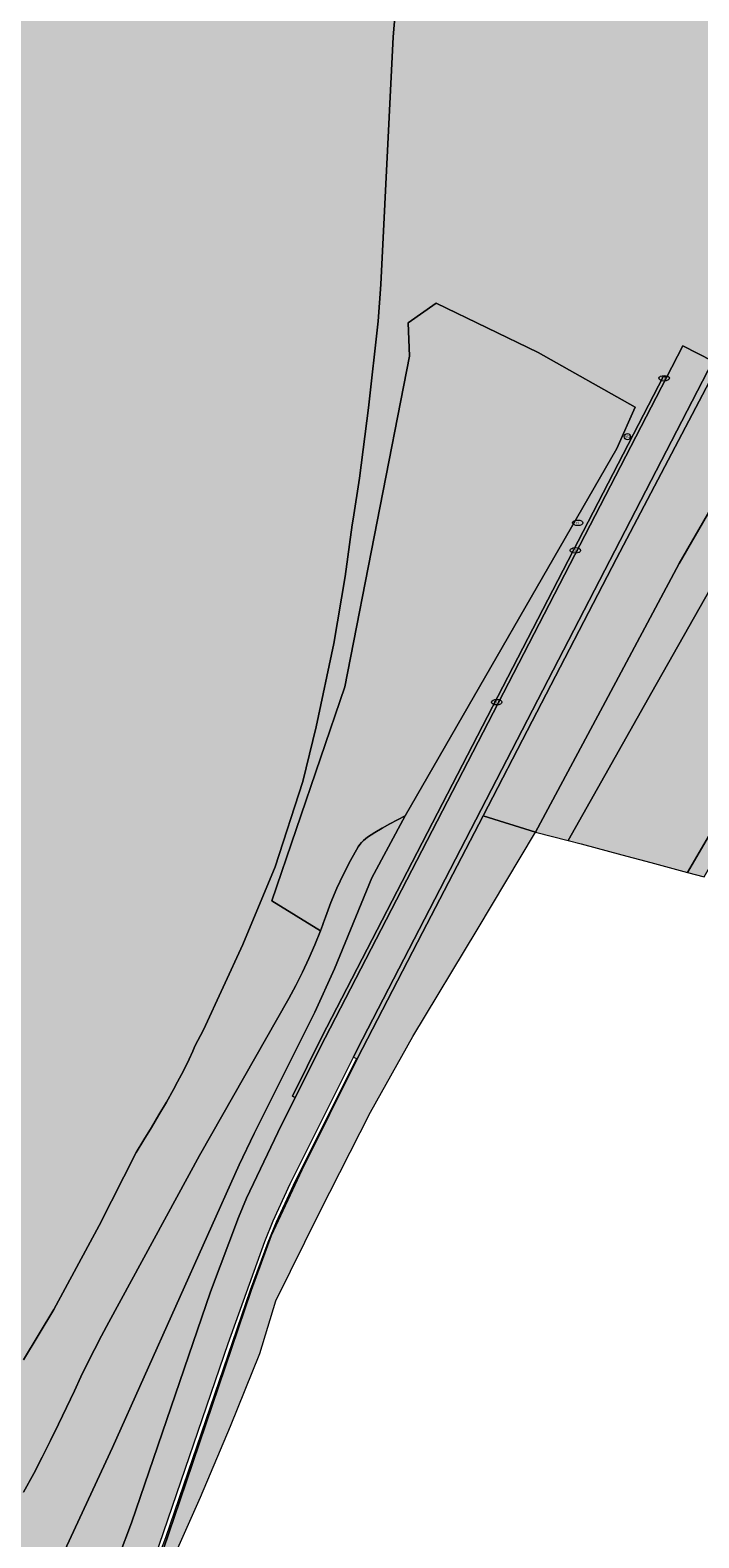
# Model space of a CAD drawing. Header units: metres. Extents: x 90041 to 92106, y 463990 to 466167.
# Tile 130 of 256: x 90822 to 90903, y 464297 to 464478. Entities that reach past the tile are written whole.
import ezdxf
from ezdxf.enums import TextEntityAlignment as Align

# ---------------------------------------------------------------- set-up
doc = ezdxf.new("R2010")
doc.units = ezdxf.units.M
doc.layers.get('0').update_dxf_attribs({"lineweight": 13})
for name, color, linetype, lineweight in [('B-WE-GR-BOUWLAND_BRAAKLIGGEND-GV', 200, 'Continuous', 13), ('B-WE-GR-GRAS-GV', 60, 'Continuous', 13), ('B-WE-GR-GROENVOORZIENING-GV', 80, 'Continuous', 13), ('B-WE-GR-STRUIK-GV', 90, 'Continuous', 13), ('B-WE-GW-TALUD_KRUIN-G', 90, 'Continuous', 13), ('B-WE-IE-MEUBILAIR-S', 7, 'Continuous', 13), ('B-WE-OG-WEG-GV', 7, 'Continuous', 13), ('B-WE-VH-GESLOTENVERHARDING-GV', 10, 'Continuous', 13), ('B-WE-VH-GESLOTENVERHARDING_ASFALT-GV', 10, 'Continuous', 13)]:
    doc.layers.add(name, color=color, linetype=linetype, lineweight=lineweight)
for name, color, linetype, lineweight, true_color, plot, transparency in [('B-WE-GR-BOUWLAND_BRAAKLIGGEND-V', 7, 'Continuous', 13, 0x7d00a5, False, 0.8), ('B-WE-GR-GRAS-V', 7, 'Continuous', 13, 0x67a552, False, 0.8), ('B-WE-GR-GROENVOORZIENING-V', 7, 'Continuous', 13, 0x82a800, False, 0.8), ('B-WE-GR-STRUIK-V', 7, 'Continuous', 13, 0x00a500, False, 0.8), ('B-WE-OG-WEG-V', 7, 'Continuous', 13, 0xffffff, False, 0.8), ('B-WE-VH-GESLOTENVERHARDING-V', 7, 'Continuous', 13, 0x848484, False, 0.8), ('B-WE-VH-GESLOTENVERHARDING_ASFALT-V', 7, 'Continuous', 13, 0x848484, False, 0.8)]:
    doc.layers.add(name, color=color, linetype=linetype, lineweight=lineweight, true_color=true_color, plot=plot, transparency=transparency)
doc.styles.add('NLCS-ISO', font='NLCS-ISO.TTF')

# ---------------------------------------------------------------- blocks, each defined once
blk = doc.blocks.new('SIE-MEUBILAIR_PAAL_VERKEERSBORD-SO')
blk.add_circle((0, 0), 0.75)
at = {"style": 'NLCS-ISO'}
blk.add_text('vb', height=0.75, dxfattribs=at).set_placement((0, 0.07), align=Align.MIDDLE_CENTER)
blk = doc.blocks.new('SIE-MEUBILAIR_PUT_KOLK-SO')
blk.add_ellipse((0, 0), major_axis=(1.25, 0), ratio=0.54)
at = {"style": 'NLCS-ISO'}
blk.add_text('klk', height=0.75, dxfattribs=at).set_placement((0.03, 0), align=Align.MIDDLE_CENTER)
blk = doc.blocks.new('SIE-MEUBILAIR_PUT_RIOOLPUT-SO')
blk.add_ellipse((0, 0), major_axis=(1.25, 0), ratio=0.54)
at = {"style": 'NLCS-ISO'}
blk.add_text('ri', height=0.75, dxfattribs=at).set_placement((-0.04, 0.07), align=Align.MIDDLE_CENTER)

msp = doc.modelspace()

# ---------------------------------------------------------------- hatches: boundary and pattern name
at = {"layer": 'B-WE-GR-BOUWLAND_BRAAKLIGGEND-V'}
h = msp.add_hatch(color=256, dxfattribs=at)
h.paths.add_polyline_path([(90928.947, 464485.486), (90971.058, 464567.115), (90971.095, 464567.191), (90974.471, 464574.017), (90974.801, 464575.098), (90975.161, 464577.038), (90975.166, 464577.139), (90977.605, 464576.026), (90980.57, 464574.682), (90983.689, 464580.828), (90986.962, 464587.427), (90989.993, 464588.669), (90993.759, 464587.272), (90993.84, 464587.242), (90999.33, 464585.083), (91013.831, 464579.38), (91015.557, 464578.701), (91026.581, 464574.366), (91030.115, 464572.976), (91030.291, 464572.907), (91033.222, 464571.763), (91035.855, 464570.647), (91038.548, 464569.366), (91040.035, 464568.43), (91041.392, 464567.3), (91042.51, 464566.047), (91043.828, 464566.108), (91046.101, 464565.646), (91043.338, 464568.368), (91040.543, 464570.353), (91039.057, 464571.182), (91034.207, 464573.351), (91028.121, 464575.679), (91027.378, 464575.972), (91016.064, 464580.426), (91014.522, 464581.035), (91000.055, 464586.731), (90997.901, 464587.575), (90985.171, 464592.57), (90981.579, 464593.793), (90969.804, 464596.745), (90968.828, 464596.993), (90968.677, 464597.04), (90968.527, 464597.09), (90968.379, 464597.144), (90968.232, 464597.202), (90968.086, 464597.263), (90967.175, 464597.67), (90966.256, 464598.091), (90965.374, 464598.51), (90964.461, 464598.932), (90962.637, 464599.744), (90961.18, 464600.414), (90959.724, 464601.086), (90958.269, 464601.761), (90956.815, 464602.439), (90955.363, 464603.119), (90953.189, 464604.149), (90951.016, 464605.182), (90948.846, 464606.22), (90946.678, 464607.261), (90944.511, 464608.307), (90939.116, 464610.942), (90935.504, 464612.697), (90934.584, 464613.115), (90934.153, 464613.302), (90933.713, 464613.467), (90933.266, 464613.611), (90932.812, 464613.732), (90932.353, 464613.83), (90931.362, 464614.033), (90930.389, 464614.231), (90928.449, 464614.618), (90927.448, 464614.807), (90926.454, 464614.998), (90925.477, 464615.192), (90924.892, 464615.301), (90924.376, 464615.406), (90924.114, 464615.386), (90902.196, 464624.463), (90897.987, 464626.086), (90892.13, 464629.459), (90891.428, 464630.323), (90891.3, 464630.43), (90890.991, 464630.489), (90890.604, 464630.213), (90889.129, 464626.642), (90888.433, 464624.399), (90883.664, 464618.258), (90880.565, 464616.361), (90877.408, 464614.898), (90876.944, 464614.705), (90876.471, 464614.534), (90875.991, 464614.385), (90875.505, 464614.258), (90875.013, 464614.153), (90874.729, 464614.087), (90874.452, 464613.999), (90874.182, 464613.889), (90873.922, 464613.759), (90873.673, 464613.608), (90873.366, 464613.321), (90873.231, 464613.03), (90864.553, 464612.237), (90862.409, 464607.82), (90861.809, 464606.583), (90862.387, 464606.292), (90882.728, 464595.765), (90883.586, 464595.321), (90883.153, 464594.645), (90881.399, 464588.067), (90878.645, 464575.808), (90876.019, 464563.085), (90871.978, 464534.186), (90871.678, 464531.311), (90871.887, 464531.528), (90869.452, 464514.037), (90867.643, 464499.976), (90866.788, 464491.968), (90866.735, 464491.384), (90867.352, 464491.317), (90866.857, 464486.412), (90866.06, 464477.031), (90864.574, 464447.282), (90864.235, 464442.873), (90863.09, 464432.435), (90862.008, 464424.008), (90861.253, 464419.076), (90861.12, 464418.381), (90860.292, 464412.175), (90858.911, 464404.123), (90856.81, 464394.114), (90855.188, 464387.546), (90851.896, 464377.3), (90847.981, 464367.953), (90843.268, 464357.682), (90842.234, 464355.712), (90841.974, 464355.123), (90841.549, 464354.189), (90841.106, 464353.263), (90840.647, 464352.345), (90840.171, 464351.436), (90839.679, 464350.535), (90838.811, 464349.002), (90837.926, 464347.479), (90837.026, 464345.965), (90836.109, 464344.461), (90835.176, 464342.967), (90830.749, 464334.175), (90825.314, 464324.063), (90821.668, 464318.031), (90816.398, 464308.825), (90811.822, 464300.12), (90811.189, 464298.973), (90810.541, 464297.834), (90809.877, 464296.704), (90809.198, 464295.583), (90808.504, 464294.472), (90807.795, 464293.37), (90807.491, 464292.922), (90807.172, 464292.484), (90806.84, 464292.057), (90806.493, 464291.641), (90806.132, 464291.236), (90805.759, 464290.844), (90805.126, 464290.299), (90807.948, 464275.4), (90807.938, 464275.685), (90807.945, 464275.971), (90807.967, 464276.255), (90808.007, 464276.538), (90808.062, 464276.818), (90808.181, 464277.299), (90808.317, 464277.776), (90808.467, 464278.249), (90808.634, 464278.716), (90808.815, 464279.177), (90810.057, 464281.956), (90811.927, 464285.645), (90813.291, 464288.141), (90814.706, 464290.609), (90816.171, 464293.047), (90817.685, 464295.455), (90819.058, 464297.643), (90820.381, 464299.862), (90821.654, 464302.11), (90822.877, 464304.386), (90823.893, 464306.352), (90824.89, 464308.328), (90825.869, 464310.313), (90826.83, 464312.307), (90827.771, 464314.31), (90828.557, 464315.98), (90829.362, 464317.64), (90830.186, 464319.292), (90831.029, 464320.934), (90831.89, 464322.566), (90842.801, 464342.574), (90853.503, 464361.461), (90854.361, 464363.039), (90855.172, 464364.643), (90855.935, 464366.269), (90856.65, 464367.918), (90857.315, 464369.587), (90851.469, 464373.198), (90860.249, 464398.913), (90868.011, 464438.666), (90867.835, 464442.655), (90871.221, 464445.032), (90883.475, 464439.094), (90895.129, 464432.523), (90892.896, 464427.543), (90867.508, 464383.408), (90863.481, 464375.972), (90858.991, 464365.013), (90856.625, 464359.833), (90849.377, 464345.232), (90847.576, 464341.452), (90832.33, 464307.498), (90823.752, 464288.944), (90819.672, 464279.929), (90818.752, 464277.654), (90817.754, 464274.635), (90817.501, 464273.238), (90817.448, 464270.096), (90817.68, 464268.798), (90818.555, 464266.73), (90819.102, 464266.436), (90820.608, 464269.066), (90820.758, 464268.977), (90824.745, 464275.413), (90825.582, 464276.949), (90829.168, 464284.641), (90831.666, 464290.59), (90834.641, 464298.443), (90844.119, 464326.219), (90847.462, 464335.15), (90848.438, 464337.479), (90852.194, 464345.373), (90854.293, 464349.549), (90853.954, 464349.711), (90857.493, 464356.846), (90898.522, 464436.255), (90898.659, 464436.201), (90898.882, 464436.091), (90900.851, 464439.905), (90904.45, 464438.046)])
h.paths.add_polyline_path([(90863.612, 464609.549), (90863.434, 464609.639), (90864.601, 464611.954), (90864.779, 464611.864)], flags=16)
msp.add_hatch(color=256, dxfattribs=at).paths.add_polyline_path([(90866.06, 464477.031), (90866.857, 464486.412), (90867.352, 464491.317), (90866.735, 464491.384), (90866.788, 464491.968), (90867.643, 464499.976), (90869.452, 464514.037), (90871.887, 464531.528), (90871.678, 464531.311), (90871.978, 464534.186), (90870.951, 464535.138), (90867.046, 464531.949), (90866.756, 464533.847), (90865.56, 464540.723), (90865.191, 464542.846), (90864.552, 464541.215), (90863.925, 464540.279), (90862.994, 464539.192), (90862.112, 464538.445), (90860.835, 464537.652), (90848.726, 464530.845), (90838.792, 464526.14), (90820.253, 464518.695), (90805.621, 464513.089), (90805.076, 464509.061), (90804.7, 464503.114), (90804.452, 464496.444), (90804.934, 464484.157), (90806.28, 464474.004), (90808.525, 464462.561), (90811.436, 464450.79), (90813.408, 464444.076), (90816.1, 464430.272), (90817.034, 464422.429), (90818.44, 464410.633), (90819.473, 464405.422), (90820.17, 464398.647), (90820.159, 464390.999), (90819.996, 464387.454), (90819.699, 464380.994), (90818.442, 464367.973), (90816.908, 464357.399), (90815.298, 464350.704), (90813.3, 464343.519), (90808.084, 464329.129), (90803.953, 464319.946), (90800.19, 464312.859), (90798.315, 464310.426), (90794.91, 464308.877), (90793.582, 464308.065), (90793.861, 464299.696), (90795.517, 464295.277), (90796.213, 464293.64), (90796.653, 464292.925), (90797.352, 464292.045), (90798.274, 464291.224), (90799.006, 464290.832), (90800.611, 464290.45), (90802.223, 464290.306), (90805.126, 464290.299), (90805.759, 464290.844), (90806.132, 464291.236), (90806.493, 464291.641), (90806.84, 464292.057), (90807.172, 464292.484), (90807.491, 464292.922), (90807.795, 464293.37), (90808.504, 464294.472), (90809.198, 464295.583), (90809.877, 464296.704), (90810.541, 464297.834), (90811.189, 464298.973), (90811.822, 464300.12), (90816.398, 464308.825), (90821.668, 464318.031), (90825.314, 464324.063), (90830.749, 464334.175), (90835.176, 464342.967), (90836.109, 464344.461), (90837.026, 464345.965), (90837.926, 464347.479), (90838.811, 464349.002), (90839.679, 464350.535), (90840.171, 464351.436), (90840.647, 464352.345), (90841.106, 464353.263), (90841.549, 464354.189), (90841.974, 464355.123), (90842.234, 464355.712), (90843.268, 464357.682), (90847.981, 464367.953), (90851.896, 464377.3), (90855.188, 464387.546), (90856.81, 464394.114), (90858.911, 464404.123), (90860.292, 464412.175), (90861.12, 464418.381), (90861.253, 464419.076), (90862.008, 464424.008), (90863.09, 464432.435), (90864.235, 464442.873), (90864.574, 464447.282)])
at = {"layer": 'B-WE-GR-GRAS-V'}
h = msp.add_hatch(color=256, dxfattribs=at)
h.paths.add_polyline_path([(90883.128, 464381.454), (90891.24, 464396.562), (90900.416, 464413.743), (90908.526, 464427.804), (90916.734, 464442.385), (90922.336, 464452.521), (90926.464, 464457.909), (90931.921, 464467.01), (90936.827, 464476.386), (90942.365, 464485.894), (90950.408, 464499.462), (90960.282, 464517.251), (90967.337, 464530.496), (90976.57, 464548.183), (90984.104, 464562.405), (90989.252, 464571.645), (90991.644, 464576.2), (90993.168, 464577.779), (90993.308, 464578.067), (90992.303, 464578.412), (90993.84, 464587.242), (90993.759, 464587.272), (90989.993, 464588.669), (90986.962, 464587.427), (90983.689, 464580.828), (90980.57, 464574.682), (90979.937, 464573.621), (90978.122, 464574.044), (90976.255, 464574.281), (90975.44, 464573.481), (90973.32, 464569.581), (90970.487, 464564.113), (90965.325, 464554.832), (90957.953, 464540.092), (90950.317, 464524.839), (90943.352, 464511.942), (90936.918, 464499.021), (90929.155, 464484.376), (90920.461, 464467.117), (90911.934, 464451.211), (90904.033, 464435.606), (90892.858, 464414.351), (90882.739, 464394.8), (90876.871, 464383.417)])
h.paths.add_polyline_path([(90977.932, 464554.989), (90971.361, 464541.787), (90963.611, 464528.403), (90957.087, 464515.818), (90948.962, 464499.664), (90942.568, 464488.057), (90939.713, 464490.181), (90938.264, 464491.533), (90937.659, 464492.422), (90937.556, 464493.829), (90939.191, 464498.653), (90940.982, 464504.452), (90944.568, 464512.049), (90951.663, 464526.305), (90959.129, 464540.724), (90969.174, 464559.507), (90976.146, 464572.415), (90982.738, 464571.392), (90988.924, 464581.686), (90990.587, 464581.018), (90990.42, 464578.325), (90987.373, 464572.745), (90983.078, 464564.322)], flags=16)
msp.add_hatch(color=256, dxfattribs=at).paths.add_polyline_path([(90857.196, 464335.722), (90863.322, 464347.78), (90868.417, 464356.904), (90876.157, 464369.72), (90883.128, 464381.454), (90876.871, 464383.417), (90869.564, 464369.412), (90861.765, 464354.291), (90855.074, 464340.838), (90851.405, 464332.918), (90848.983, 464326.36), (90840.443, 464301.07), (90838.469, 464295.313), (90836.814, 464290.642), (90835.824, 464286.958), (90838.766, 464292.151), (90842.928, 464301.531), (90846.504, 464310.079), (90850.022, 464318.799), (90851.973, 464325.142)])
at = {"layer": 'B-WE-GR-GROENVOORZIENING-V'}
for points in [[(90973.32, 464569.581), (90975.44, 464573.481), (90976.255, 464574.281), (90978.122, 464574.044), (90979.937, 464573.621), (90980.57, 464574.682), (90977.605, 464576.026), (90975.166, 464577.139), (90975.161, 464577.038), (90974.801, 464575.098), (90974.471, 464574.017), (90971.095, 464567.191), (90971.058, 464567.115), (90928.947, 464485.486), (90904.45, 464438.046), (90861.788, 464355.426), (90861.269, 464354.42), (90861.635, 464354.256), (90854.054, 464338.985), (90851.981, 464334.582), (90850.991, 464332.147), (90848.887, 464326.394), (90838.713, 464296.659), (90835.869, 464289.169), (90833.769, 464284.157), (90835.824, 464286.958), (90836.814, 464290.642), (90838.469, 464295.313), (90840.443, 464301.07), (90848.983, 464326.36), (90851.405, 464332.918), (90855.074, 464340.838), (90861.765, 464354.291), (90869.564, 464369.412), (90876.871, 464383.417), (90882.739, 464394.8), (90892.858, 464414.351), (90904.033, 464435.606), (90911.934, 464451.211), (90920.461, 464467.117), (90929.155, 464484.376), (90936.918, 464499.021), (90943.352, 464511.942), (90950.317, 464524.839), (90957.953, 464540.092), (90965.325, 464554.832), (90970.487, 464564.113)], [(90993.168, 464577.779), (90991.644, 464576.2), (90989.252, 464571.645), (90984.104, 464562.405), (90976.57, 464548.183), (90967.337, 464530.496), (90960.282, 464517.251), (90950.408, 464499.462), (90942.365, 464485.894), (90936.827, 464476.386), (90931.921, 464467.01), (90926.464, 464457.909), (90922.336, 464452.521), (90916.734, 464442.385), (90908.526, 464427.804), (90900.416, 464413.743), (90891.24, 464396.562), (90883.128, 464381.454), (90887.059, 464380.461), (90897.115, 464398.293), (90908.558, 464418.494), (90919.694, 464438.2), (90930.419, 464457.277), (90936.114, 464467.473), (90935.638, 464467.731), (90942.472, 464479.741), (90951.895, 464496.545), (90961.646, 464514.093), (90970.118, 464530.043), (90979.18, 464547.108), (90986.392, 464560.646), (90989.054, 464565.685), (90995.321, 464576.987)], [(90903.404, 464376.099), (90916.005, 464398.168), (90930.53, 464423.554), (90943.842, 464446.757), (90960.98, 464476.93), (90959.099, 464477.628), (90942.825, 464448.976), (90922.413, 464413.269), (90905.332, 464383.33), (90901.412, 464376.594)]]:
    msp.add_hatch(color=256, dxfattribs=at).paths.add_polyline_path(points)
at = {"layer": 'B-WE-GR-STRUIK-V'}
msp.add_hatch(color=256, dxfattribs=at).paths.add_polyline_path([(90857.315, 464369.587), (90857.44, 464369.916), (90857.562, 464370.246), (90857.683, 464370.577), (90857.802, 464370.908), (90857.919, 464371.24), (90858.57, 464372.99), (90859.292, 464374.712), (90860.083, 464376.403), (90860.943, 464378.061), (90861.869, 464379.682), (90862.048, 464379.953), (90862.251, 464380.207), (90862.476, 464380.441), (90862.72, 464380.655), (90862.983, 464380.846), (90863.859, 464381.408), (90864.75, 464381.946), (90865.656, 464382.458), (90866.575, 464382.946), (90867.508, 464383.408), (90892.896, 464427.543), (90895.129, 464432.523), (90883.475, 464439.094), (90871.221, 464445.032), (90867.835, 464442.655), (90868.011, 464438.666), (90860.249, 464398.913), (90851.469, 464373.198)])
at = {"layer": 'B-WE-OG-WEG-V'}
msp.add_hatch(color=256, dxfattribs=at).paths.add_polyline_path([(90867.508, 464383.408), (90866.575, 464382.946), (90865.656, 464382.458), (90864.75, 464381.946), (90863.859, 464381.408), (90862.983, 464380.846), (90862.72, 464380.655), (90862.476, 464380.441), (90862.251, 464380.207), (90862.048, 464379.953), (90861.869, 464379.682), (90860.943, 464378.061), (90860.083, 464376.403), (90859.292, 464374.712), (90858.57, 464372.99), (90857.919, 464371.24), (90857.802, 464370.908), (90857.683, 464370.577), (90857.562, 464370.246), (90857.44, 464369.916), (90857.315, 464369.587), (90856.65, 464367.918), (90855.935, 464366.269), (90855.172, 464364.643), (90854.361, 464363.039), (90853.503, 464361.461), (90842.801, 464342.574), (90831.89, 464322.566), (90831.029, 464320.934), (90830.186, 464319.292), (90829.362, 464317.64), (90828.557, 464315.98), (90827.771, 464314.31), (90826.83, 464312.307), (90825.869, 464310.313), (90824.89, 464308.328), (90823.893, 464306.352), (90822.877, 464304.386), (90821.654, 464302.11), (90820.381, 464299.862), (90819.058, 464297.643), (90817.685, 464295.455), (90816.171, 464293.047), (90814.706, 464290.609), (90813.291, 464288.141), (90811.927, 464285.645), (90810.057, 464281.956), (90808.815, 464279.177), (90808.634, 464278.716), (90808.467, 464278.249), (90808.317, 464277.776), (90808.181, 464277.299), (90808.062, 464276.818), (90808.007, 464276.538), (90807.967, 464276.255), (90807.945, 464275.971), (90807.938, 464275.685), (90807.948, 464275.4), (90808.171, 464273.882), (90808.701, 464272.136), (90810.236, 464268.084), (90817.125, 464266.517), (90818.09, 464265.886), (90818.555, 464266.73), (90817.68, 464268.798), (90817.448, 464270.096), (90817.501, 464273.238), (90817.754, 464274.635), (90818.752, 464277.654), (90819.672, 464279.929), (90823.752, 464288.944), (90832.33, 464307.498), (90847.576, 464341.452), (90849.377, 464345.232), (90856.625, 464359.833), (90858.991, 464365.013), (90863.481, 464375.972)])
at = {"layer": 'B-WE-VH-GESLOTENVERHARDING-V'}
msp.add_hatch(color=256, dxfattribs=at).paths.add_polyline_path([(90898.882, 464436.091), (90898.659, 464436.201), (90898.522, 464436.255), (90857.493, 464356.846), (90853.954, 464349.711), (90854.293, 464349.549), (90857.896, 464356.718)])
at = {"layer": 'B-WE-VH-GESLOTENVERHARDING_ASFALT-V'}
for points in [[(90995.321, 464576.987), (90995.565, 464576.907), (90994.423, 464574.582), (90988.87, 464564.209), (90982.292, 464551.997), (90974.936, 464537.713), (90967.425, 464523.666), (90958.224, 464506.797), (90948.363, 464489.23), (90939.568, 464473.656), (90936.114, 464467.473), (90930.419, 464457.277), (90919.694, 464438.2), (90908.558, 464418.494), (90897.115, 464398.293), (90887.059, 464380.461), (90888.625, 464380.057), (90893.503, 464378.725), (90896.997, 464377.787), (90900.526, 464376.859), (90901.412, 464376.594), (90905.332, 464383.33), (90922.413, 464413.269), (90942.825, 464448.976), (90959.099, 464477.628), (90967.305, 464492.22), (90982.625, 464520.056), (90998.97, 464550.804), (91011.095, 464574.008), (91010.017, 464574.434), (91006.761, 464575.719), (91003.339, 464577.07), (90999.633, 464578.534), (90996.681, 464579.699)], [(90861.269, 464354.42), (90861.788, 464355.426), (90904.45, 464438.046), (90900.851, 464439.905), (90898.882, 464436.091), (90857.896, 464356.718), (90854.293, 464349.549), (90852.194, 464345.373), (90848.438, 464337.479), (90847.462, 464335.15), (90844.119, 464326.219), (90834.641, 464298.443), (90831.666, 464290.59), (90829.168, 464284.641), (90825.582, 464276.949), (90824.745, 464275.413), (90820.758, 464268.977), (90820.608, 464269.066), (90819.102, 464266.436), (90816.304, 464261.281), (90818.714, 464256.447), (90823.111, 464264.132), (90826.274, 464269.734), (90828.683, 464273.932), (90830.831, 464278.352), (90832.945, 464283.033), (90833.936, 464285.436), (90837.462, 464294.369), (90846.241, 464320.016), (90850.63, 464332.274), (90851.627, 464334.736), (90853.676, 464339.174)]]:
    msp.add_hatch(color=256, dxfattribs=at).paths.add_polyline_path(points)

# ---------------------------------------------------------------- linework, layer by layer
at = {"layer": 'B-WE-GR-BOUWLAND_BRAAKLIGGEND-GV', "flags": 128}
for points in [[(90821.668, 464318.031), (90825.314, 464324.063), (90830.749, 464334.175), (90835.176, 464342.967), (90836.109, 464344.461), (90837.026, 464345.965), (90837.926, 464347.479), (90838.811, 464349.002), (90839.679, 464350.535), (90840.171, 464351.436), (90840.647, 464352.345), (90841.106, 464353.263), (90841.549, 464354.189), (90841.974, 464355.123), (90842.234, 464355.712), (90843.268, 464357.682), (90847.981, 464367.953), (90851.896, 464377.3), (90855.188, 464387.546), (90856.81, 464394.114), (90858.911, 464404.123), (90860.292, 464412.175), (90861.12, 464418.381), (90861.253, 464419.076), (90862.008, 464424.008), (90863.09, 464432.435), (90864.235, 464442.873), (90864.574, 464447.282), (90866.06, 464477.031), (90866.857, 464486.412)], [(90866.857, 464486.412), (90866.06, 464477.031), (90864.574, 464447.282), (90864.235, 464442.873), (90863.09, 464432.435), (90862.008, 464424.008), (90861.253, 464419.076), (90861.12, 464418.381), (90860.292, 464412.175), (90858.911, 464404.123), (90856.81, 464394.114), (90855.188, 464387.546), (90851.896, 464377.3), (90847.981, 464367.953), (90843.268, 464357.682), (90842.234, 464355.712), (90841.974, 464355.123), (90841.549, 464354.189), (90841.106, 464353.263), (90840.647, 464352.345), (90840.171, 464351.436), (90839.679, 464350.535), (90838.811, 464349.002), (90837.926, 464347.479), (90837.026, 464345.965), (90836.109, 464344.461), (90835.176, 464342.967), (90830.749, 464334.175), (90825.314, 464324.063), (90821.668, 464318.031)], [(90821.654, 464302.11), (90822.877, 464304.386), (90823.893, 464306.352), (90824.89, 464308.328), (90825.869, 464310.313), (90826.83, 464312.307), (90827.771, 464314.31), (90828.557, 464315.98), (90829.362, 464317.64), (90830.186, 464319.292), (90831.029, 464320.934), (90831.89, 464322.566), (90842.801, 464342.574), (90853.503, 464361.461), (90854.361, 464363.039), (90855.172, 464364.643), (90855.935, 464366.269), (90856.65, 464367.918), (90857.315, 464369.587), (90851.469, 464373.198), (90860.249, 464398.913), (90868.011, 464438.666), (90867.835, 464442.655), (90871.221, 464445.032), (90883.475, 464439.094), (90895.129, 464432.523), (90892.896, 464427.543), (90867.508, 464383.408), (90863.481, 464375.972), (90858.991, 464365.013), (90856.625, 464359.833), (90849.377, 464345.232), (90847.576, 464341.452), (90832.33, 464307.498), (90823.752, 464288.944)], [(90831.666, 464290.59), (90834.641, 464298.443), (90844.119, 464326.219), (90847.462, 464335.15), (90848.438, 464337.479), (90852.194, 464345.373), (90854.293, 464349.549), (90853.954, 464349.711), (90857.493, 464356.846), (90898.522, 464436.255), (90898.659, 464436.201), (90898.882, 464436.091), (90900.851, 464439.905), (90904.45, 464438.046)]]:
    msp.add_lwpolyline(points, dxfattribs=at)
at = {"layer": 'B-WE-GR-GRAS-GV', "flags": 128}
msp.add_lwpolyline([(90904.033, 464435.606), (90892.858, 464414.351), (90882.739, 464394.8), (90876.871, 464383.417), (90883.128, 464381.454), (90891.24, 464396.562), (90900.416, 464413.743), (90908.526, 464427.804)], dxfattribs=at)
msp.add_lwpolyline([(90857.196, 464335.722), (90863.322, 464347.78), (90868.417, 464356.904), (90876.157, 464369.72), (90883.128, 464381.454), (90876.871, 464383.417), (90869.564, 464369.412), (90861.765, 464354.291), (90855.074, 464340.838), (90851.405, 464332.918), (90848.983, 464326.36), (90840.443, 464301.07), (90838.469, 464295.313), (90836.814, 464290.642), (90835.824, 464286.958), (90838.766, 464292.151), (90842.928, 464301.531), (90846.504, 464310.079), (90850.022, 464318.799), (90851.973, 464325.142)], close=True, dxfattribs=at)
at = {"layer": 'B-WE-GR-GROENVOORZIENING-GV', "flags": 128}
msp.add_lwpolyline([(90903.404, 464376.099), (90916.005, 464398.168), (90930.53, 464423.554), (90943.842, 464446.757), (90960.98, 464476.93), (90959.099, 464477.628), (90942.825, 464448.976), (90922.413, 464413.269), (90905.332, 464383.33), (90901.412, 464376.594)], close=True, dxfattribs=at)
for points in [[(90904.45, 464438.046), (90861.788, 464355.426), (90861.269, 464354.42), (90861.635, 464354.256), (90854.054, 464338.985), (90851.981, 464334.582), (90850.991, 464332.147), (90848.887, 464326.394), (90838.713, 464296.659), (90835.869, 464289.169)], [(90838.469, 464295.313), (90840.443, 464301.07), (90848.983, 464326.36), (90851.405, 464332.918), (90855.074, 464340.838), (90861.765, 464354.291), (90869.564, 464369.412), (90876.871, 464383.417), (90882.739, 464394.8), (90892.858, 464414.351), (90904.033, 464435.606)], [(90908.526, 464427.804), (90900.416, 464413.743), (90891.24, 464396.562), (90883.128, 464381.454), (90887.059, 464380.461), (90897.115, 464398.293), (90908.558, 464418.494)]]:
    msp.add_lwpolyline(points, dxfattribs=at)
at = {"layer": 'B-WE-GR-STRUIK-GV', "flags": 128}
msp.add_lwpolyline([(90857.315, 464369.587), (90857.44, 464369.916), (90857.562, 464370.246), (90857.683, 464370.577), (90857.802, 464370.908), (90857.919, 464371.24), (90858.57, 464372.99), (90859.292, 464374.712), (90860.083, 464376.403), (90860.943, 464378.061), (90861.869, 464379.682), (90862.048, 464379.953), (90862.251, 464380.207), (90862.476, 464380.441), (90862.72, 464380.655), (90862.983, 464380.846), (90863.859, 464381.408), (90864.75, 464381.946), (90865.656, 464382.458), (90866.575, 464382.946), (90867.508, 464383.408), (90892.896, 464427.543), (90895.129, 464432.523), (90883.475, 464439.094), (90871.221, 464445.032), (90867.835, 464442.655), (90868.011, 464438.666), (90860.249, 464398.913), (90851.469, 464373.198)], close=True, dxfattribs=at)
at = {"layer": 'B-WE-GW-TALUD_KRUIN-G', "flags": 128}
msp.add_lwpolyline([(90883.128, 464381.454), (90891.24, 464396.562), (90900.416, 464413.743), (90908.526, 464427.804), (90916.734, 464442.385), (90922.336, 464452.521), (90926.464, 464457.909), (90931.921, 464467.01), (90936.827, 464476.386), (90942.365, 464485.894), (90950.408, 464499.462), (90960.282, 464517.251), (90967.337, 464530.496), (90976.57, 464548.183), (90984.104, 464562.405), (90989.252, 464571.645), (90991.644, 464576.2), (90993.168, 464577.779)], dxfattribs=at)
at = {"layer": 'B-WE-OG-WEG-GV', "flags": 128}
msp.add_lwpolyline([(90823.752, 464288.944), (90832.33, 464307.498), (90847.576, 464341.452), (90849.377, 464345.232), (90856.625, 464359.833), (90858.991, 464365.013), (90863.481, 464375.972), (90867.508, 464383.408), (90866.575, 464382.946), (90865.656, 464382.458), (90864.75, 464381.946), (90863.859, 464381.408), (90862.983, 464380.846), (90862.72, 464380.655), (90862.476, 464380.441), (90862.251, 464380.207), (90862.048, 464379.953), (90861.869, 464379.682), (90860.943, 464378.061), (90860.083, 464376.403), (90859.292, 464374.712), (90858.57, 464372.99), (90857.919, 464371.24), (90857.802, 464370.908), (90857.683, 464370.577), (90857.562, 464370.246), (90857.44, 464369.916), (90857.315, 464369.587), (90856.65, 464367.918), (90855.935, 464366.269), (90855.172, 464364.643), (90854.361, 464363.039), (90853.503, 464361.461), (90842.801, 464342.574), (90831.89, 464322.566), (90831.029, 464320.934), (90830.186, 464319.292), (90829.362, 464317.64), (90828.557, 464315.98), (90827.771, 464314.31), (90826.83, 464312.307), (90825.869, 464310.313), (90824.89, 464308.328), (90823.893, 464306.352), (90822.877, 464304.386), (90821.654, 464302.11)], dxfattribs=at)
at = {"layer": 'B-WE-VH-GESLOTENVERHARDING-GV', "flags": 128}
msp.add_lwpolyline([(90898.882, 464436.091), (90898.659, 464436.201), (90898.522, 464436.255), (90857.493, 464356.846), (90853.954, 464349.711), (90854.293, 464349.549), (90857.896, 464356.718)], close=True, dxfattribs=at)
at = {"layer": 'B-WE-VH-GESLOTENVERHARDING_ASFALT-GV', "flags": 128}
for points in [[(90837.462, 464294.369), (90846.241, 464320.016), (90850.63, 464332.274), (90851.627, 464334.736), (90853.676, 464339.174), (90861.269, 464354.42), (90861.788, 464355.426), (90904.45, 464438.046), (90900.851, 464439.905), (90898.882, 464436.091), (90857.896, 464356.718), (90854.293, 464349.549), (90852.194, 464345.373), (90848.438, 464337.479), (90847.462, 464335.15), (90844.119, 464326.219), (90834.641, 464298.443), (90831.666, 464290.59)], [(90908.558, 464418.494), (90897.115, 464398.293), (90887.059, 464380.461), (90888.625, 464380.057), (90893.503, 464378.725), (90896.997, 464377.787), (90900.526, 464376.859), (90901.412, 464376.594), (90905.332, 464383.33)]]:
    msp.add_lwpolyline(points, dxfattribs=at)

# ---------------------------------------------------------------- block references
at = {"layer": 'B-WE-IE-MEUBILAIR-S', "xscale": 0.5, "yscale": 0.5, "zscale": 0.5}
for name, p in [('SIE-MEUBILAIR_PUT_KOLK-SO', (90898.603, 464436)), ('SIE-MEUBILAIR_PAAL_VERKEERSBORD-SO', (90894.191, 464428.996)), ('SIE-MEUBILAIR_PUT_RIOOLPUT-SO', (90888.216, 464418.629)), ('SIE-MEUBILAIR_PUT_KOLK-SO', (90887.934, 464415.321)), ('SIE-MEUBILAIR_PUT_KOLK-SO', (90878.495, 464397.074))]:
    msp.add_blockref(name, p, dxfattribs=at)

doc.saveas('drawing.dxf')
